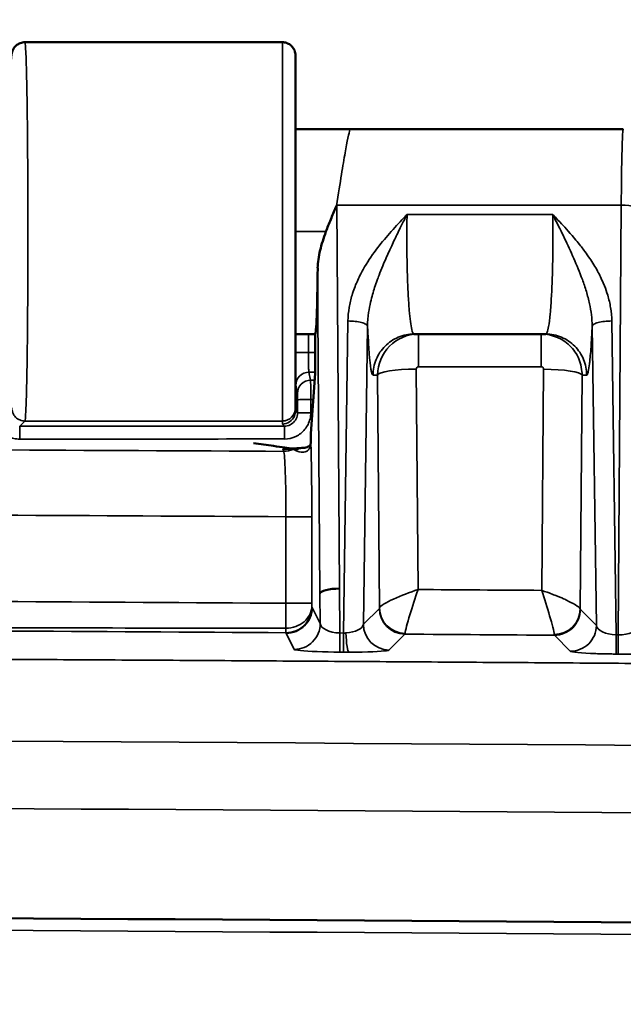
# Model space of a CAD drawing. Header units: inches. Extents: x 0.2 to 50.9, y 0.9 to 32.1.
# Tile 88 of 95: x 43.1 to 44, y 27 to 28.5. Entities that reach past the tile are written whole.
import ezdxf

# ---------------------------------------------------------------- set-up
doc = ezdxf.new("R2010")
doc.units = ezdxf.units.IN
doc.header["$LTSCALE"] = 1.5
doc.header["$MEASUREMENT"] = 0
for name, color, linetype, lineweight in [('Dimension (ANSI)', 7, 'Continuous', 25), ('Visible (ANSI)', 7, 'Continuous', 50), ('Visible Narrow (ANSI)', 7, 'Continuous', 35)]:
    doc.layers.add(name, color=color, linetype=linetype, lineweight=lineweight)
doc.styles.get("Standard").update_dxf_attribs({"font": 'arial.ttf'})
doc.dimstyles.new('Default (ANSI)', dxfattribs={"dimscale": 1.5, "dimtxt": 0.2, "dimasz": 0.098425, "dimexe": 0.125, "dimexo": 0.0625, "dimgap": 0.031496, "dimtad": 0, "dimtih": 1, "dimtoh": 1, "dimrnd": 1e-08, "dimzin": 0, "dimdsep": 46, "dimtxsty": 'Standard', "dimcen": 0.09, "dimdle": 0.393701, "dimclrd": 256, "dimclre": 256, "dimclrt": 7, "dimadec": 0, "dimazin": 1, "dimtfac": 0.6, "dimtofl": 0, "dimtmove": 0, "dimatfit": 3, "dimfxl": 1, "dimtolj": 1, "dimtzin": 4, "dimlwd": -1, "dimlwe": -1, "dimarcsym": 0})

# ---------------------------------------------------------------- blocks, each defined once
blk = doc.blocks.new('*D56')
at = {"layer": 'Defpoints', "color": 0, "transparency": 16777216}
for p in [(44.3128, 29.8153), (35.3128, 26.9518), (44.3128, 26.9518)]:
    blk.add_point(p, dxfattribs=at)
at = {"layer": 'Dimension (ANSI)', "transparency": 16777216}
for p, q in [((35.3128, 27.0455), (35.3128, 30.0028)), ((44.3128, 27.0455), (44.3128, 30.0028)), ((35.4605, 29.8153), (39.3765, 29.8153)), ((44.1652, 29.8153), (40.2492, 29.8153))]:
    blk.add_line(p, q, dxfattribs=at)
for points in [[(35.4605, 29.8399), (35.4605, 29.7907), (35.3128, 29.8153)], [(44.1652, 29.8399), (44.1652, 29.7907), (44.3128, 29.8153)]]:
    blk.add_solid(points, dxfattribs=at)
at = {"layer": 'Dimension (ANSI)', "color": 7, "transparency": 16777216, "insert": (39.4237, 29.9684), "char_height": 0.3, "attachment_point": 1}
blk.add_mtext('\\A1;9.00', dxfattribs=at)
blk = doc.blocks.new('*D59')
at = {"layer": 'Defpoints', "color": 0, "transparency": 16777216}
for p in [(45.1253, 30.66), (34.5003, 25.0768), (45.1253, 25.0768)]:
    blk.add_point(p, dxfattribs=at)
at = {"layer": 'Dimension (ANSI)', "transparency": 16777216}
for p, q in [((34.5003, 25.1705), (34.5003, 30.8475)), ((45.1253, 25.1705), (45.1253, 30.8475)), ((34.648, 30.66), (39.2735, 30.66)), ((44.9777, 30.66), (40.3521, 30.66))]:
    blk.add_line(p, q, dxfattribs=at)
for points in [[(34.648, 30.6847), (34.648, 30.6354), (34.5003, 30.66)], [(44.9777, 30.6847), (44.9777, 30.6354), (45.1253, 30.66)]]:
    blk.add_solid(points, dxfattribs=at)
at = {"layer": 'Dimension (ANSI)', "color": 7, "transparency": 16777216, "insert": (39.3208, 30.8133), "char_height": 0.3, "attachment_point": 1}
blk.add_mtext('\\A1;10.63', dxfattribs=at)

msp = doc.modelspace()

# ---------------------------------------------------------------- linework, layer by layer
at = {"layer": 'Visible (ANSI)'}
for p, q in [((43.1188, 28.5147), (43.5116, 28.5147)), ((43.6152, 28.3822), (43.5316, 28.3822)), ((43.6152, 28.3822), (44.0316, 28.3822)), ((43.6517, 28.1388), (43.6517, 28.1388)), ((43.9745, 28.1368), (43.9745, 28.1368)), ((43.5316, 28.0697), (43.5616, 28.0697)), ((43.5616, 28.0097), (43.5616, 28.0697)), ((43.9133, 28.0697), (43.7123, 28.0697)), ((43.555, 27.9181), (43.5616, 28.0097)), ((43.5316, 27.9572), (43.5316, 27.9524))]:
    msp.add_line(p, q, dxfattribs=at)
msp.add_arc((39.8128, -555.0563), 582.2445, 89.5455852, 90.454415, dxfattribs=at)
for centre, major_axis, ratio, start_param, end_param in [((43.5616, 28.2259), (0, -0.1562), 0.026186, 0, 1.210837), ((43.5572, 27.9332), (-0.0021, -0.0154), 0.013574, 6.074836, 6.179327), ((43.5377, 27.8732), (-0.0242, -0.006), 0.903432, 4.532073, 4.532807), ((43.5849, 27.9053), (-0.03, 0.0004), 0.432329, 0, 0.028803), ((43.5988, 27.674), (-0.0299, -0.0002), 0.258813, 4.710573, 6.256082)]:
    msp.add_ellipse(centre, major_axis=major_axis, ratio=ratio, start_param=start_param, end_param=end_param, dxfattribs=at)
for points, knots in [([(43.0952, 28.399), (43.0955, 28.4213), (43.0959, 28.4408), (43.0968, 28.4714), (43.0973, 28.4827), (43.098, 28.4924), (43.0982, 28.4943), (43.0988, 28.4978), (43.0989, 28.499), (43.1001, 28.5021), (43.1004, 28.5028), (43.1014, 28.5048), (43.1023, 28.5062), (43.1043, 28.5086), (43.1054, 28.5097), (43.1083, 28.5118), (43.11, 28.5128), (43.1141, 28.5143), (43.1164, 28.5147), (43.1188, 28.5147)], [0.0000103, 0.0000103, 0.0000103, 0.0000103, 0.2217699, 0.2217699, 0.4458522, 0.4458522, 0.5259433, 0.5259433, 0.5662321, 0.5662321, 0.5768275, 0.5768275, 0.5914363, 0.5914363, 0.6043711, 0.6043711, 0.6199791, 0.6199791, 0.6383391, 0.6383391, 0.6383391, 0.6383391]), ([(43.5116, 28.5147), (43.5137, 28.5147), (43.5159, 28.5143), (43.52, 28.5129), (43.522, 28.5119), (43.5254, 28.5093), (43.527, 28.5077), (43.5294, 28.5041), (43.5303, 28.502), (43.5311, 28.4989), (43.5313, 28.4978), (43.5315, 28.4962), (43.5316, 28.4957), (43.5316, 28.4951), (43.5316, 28.4949), (43.5316, 28.4948), (43.5316, 28.4948), (43.5316, 28.4947), (43.5316, 28.4947), (43.5316, 28.4947)], [0, 0, 0, 0, 0.01646628, 0.01646628, 0.03298063, 0.03298063, 0.04949325, 0.04949325, 0.06600594, 0.06600594, 0.07418224, 0.07418224, 0.07831499, 0.07831499, 0.07908928, 0.07908928, 0.07937964, 0.07937964, 0.07948852, 0.07948852, 0.07948852, 0.07948852]), ([(43.5316, 28.4947), (43.5316, 28.4947), (43.5316, 28.494), (43.5316, 28.4925), (43.5316, 28.484), (43.5316, 28.4487), (43.5316, 28.3963), (43.5316, 28.3795), (43.5316, 28.3612), (43.5316, 28.3416), (43.5316, 28.2804), (43.5316, 28.2078), (43.5316, 28.1433), (43.5316, 28.1227), (43.5316, 28.1029), (43.5316, 28.0845), (43.5316, 28.0735), (43.5316, 28.0631), (43.5316, 28.0532), (43.5316, 28.0088), (43.5316, 27.977), (43.5316, 27.964), (43.5316, 27.9598), (43.5316, 27.9576), (43.5316, 27.9572)], [0.2182955, 0.2182955, 0.2182955, 0.2182955, 0.25, 0.25, 0.25, 0.4395341, 0.4395341, 0.4395341, 0.5, 0.5, 0.5, 0.6895338, 0.6895338, 0.6895338, 0.75, 0.75, 0.75, 0.7860417, 0.7860417, 0.7860417, 0.948035, 0.948035, 0.948035, 1, 1, 1, 1]), ([(43.578, 28.2259), (43.5803, 28.2322), (43.5828, 28.2383), (43.5879, 28.2507), (43.5906, 28.2569), (43.5937, 28.2638), (43.594, 28.2645), (43.5943, 28.2652)], [-0.1028784, -0.1028784, -0.1028784, -0.1028784, -0.0524125, -0.0524125, 0, 0, 0.0061592, 0.0061592, 0.0061592, 0.0061592]), ([(43.578, 28.2259), (43.5744, 28.2161), (43.5714, 28.2066), (43.5668, 28.1877), (43.5655, 28.1788), (43.5654, 28.1709)], [-1.0004627, -1.0004627, -1.0004627, -1.0004627, -0.9193981, -0.9193981, -0.8319887, -0.8319887, -0.8319887, -0.8319887]), ([(43.4676, 27.9034), (43.4777, 27.902), (43.4879, 27.9006), (43.511, 27.8973), (43.5212, 27.8959), (43.5264, 27.8951)], [-0.08972153, -0.08972153, -0.08972153, -0.08972153, -0.05384631, -0.05384631, -0.00823865, -0.00823865, -0.00823865, -0.00823865]), ([(43.5162, 27.8949), (43.5171, 27.8949), (43.5179, 27.8949), (43.5196, 27.8949), (43.5205, 27.8949), (43.523, 27.895), (43.5244, 27.8951), (43.528, 27.8952), (43.5299, 27.8953), (43.5335, 27.8955), (43.5352, 27.8956), (43.5367, 27.8958)], [0, 0, 0, 0, 0.0079373, 0.0079373, 0.0180555, 0.0180555, 0.0393491, 0.0393491, 0.078495, 0.078495, 0.1212005, 0.1212005, 0.1212005, 0.1212005]), ([(43.5367, 27.8958), (43.5377, 27.8958), (43.5385, 27.8959), (43.5405, 27.896), (43.5418, 27.8961), (43.5431, 27.8961)], [0, 0, 0, 0, 0.01420266, 0.01420266, 0.03339346, 0.03339346, 0.03339346, 0.03339346]), ([(43.5433, 27.8961), (43.5433, 27.8961), (43.5438, 27.8962), (43.5453, 27.8964), (43.5464, 27.8966), (43.5487, 27.8973), (43.55, 27.8978), (43.5524, 27.8988), (43.5529, 27.8991), (43.5539, 27.9), (43.5538, 27.8999), (43.5541, 27.9004), (43.5542, 27.9007), (43.5545, 27.9019), (43.5547, 27.9025), (43.5548, 27.9038), (43.5549, 27.9047), (43.5549, 27.9057)], [0, 0, 0, 0, 0.0192841, 0.0192841, 0.0405494, 0.0405494, 0.0630865, 0.0630865, 0.0935613, 0.0935613, 0.1253319, 0.1253319, 0.1427185, 0.1427185, 0.1523217, 0.1523217, 0.1624894, 0.1624894, 0.1624894, 0.1624894])]:
    msp.add_open_spline(points, degree=3, knots=knots, dxfattribs=at)
for points in [[(43.5549, 27.9057), (43.555, 27.9096), (43.555, 27.9137), (43.555, 27.9178)], [(43.5124, 27.8948), (43.5135, 27.8948), (43.5147, 27.8949), (43.5162, 27.8949)]]:
    msp.add_open_spline(points, degree=3, dxfattribs=at)
at = {"layer": 'Visible Narrow (ANSI)'}
for p, q in [((43.5116, 28.5147), (43.5116, 27.9372)), ((43.5989, 27.6817), (43.5948, 28.2664)), ((44.0284, 28.2664), (43.5948, 28.2664)), ((44.0238, 27.611), (44.0284, 28.2664)), ((43.9238, 28.2522), (43.7018, 28.2522)), ((43.578, 28.2259), (43.5316, 28.2259)), ((43.5654, 28.1709), (43.5689, 27.674)), ((43.6116, 28.0897), (43.6049, 27.6139)), ((44.0208, 27.611), (44.014, 28.0897)), ((43.6352, 27.6273), (43.6415, 28.0819)), ((43.9841, 28.0819), (43.9905, 27.6254)), ((43.5512, 28.0697), (43.5512, 28.0415)), ((43.5512, 28.0415), (43.5316, 28.0415)), ((43.6665, 28.0408), (43.6668, 28.0408)), ((43.9603, 28.0389), (43.9603, 28.0389)), ((43.7157, 28.0164), (43.7185, 27.6802)), ((43.9065, 28.0199), (43.7191, 28.0199)), ((43.9071, 27.679), (43.9099, 28.0163)), ((43.5546, 27.9993), (43.5521, 28.0116)), ((43.6499, 28.0072), (43.6567, 28.0072)), ((43.6597, 27.6519), (43.6567, 28.0072)), ((43.6568, 28.0109), (43.6568, 28.0109)), ((43.9689, 28.0071), (43.9659, 27.6503)), ((43.9688, 28.009), (43.9689, 28.009)), ((43.9689, 28.0072), (43.9757, 28.0072)), ((43.9771, 28.0089), (43.9771, 28.0089)), ((43.5345, 27.9794), (43.532, 27.9916)), ((43.5346, 27.9696), (43.5346, 27.9494)), ((43.5548, 27.9497), (43.5548, 27.9699)), ((43.5346, 27.9494), (43.5316, 27.9524)), ((43.1109, 27.9293), (43.1189, 27.9372)), ((43.1189, 27.9372), (43.5116, 27.9372)), ((43.5116, 27.9372), (43.5116, 27.9324)), ((43.5116, 27.9324), (43.5146, 27.9294)), ((43.5136, 27.8909), (43.5124, 27.8948)), ((43.5171, 27.7913), (43.5565, 27.7913)), ((43.5171, 27.6593), (43.5171, 27.7913)), ((43.5565, 27.7913), (43.5565, 27.6593)), ((43.5693, 27.6283), (43.5689, 27.674)), ((43.5689, 27.674), (43.5689, 27.674)), ((43.5988, 27.6817), (43.5993, 27.614)), ((43.5988, 27.6817), (43.5989, 27.6817)), ((43.5566, 27.6537), (43.5567, 27.6535)), ((43.5567, 27.6535), (43.5571, 27.6528)), ((43.5571, 27.6528), (43.5693, 27.6283)), ((43.6352, 27.6273), (43.6595, 27.6515)), ((43.9661, 27.6499), (43.9905, 27.6254)), ((43.5171, 27.6141), (43.517, 27.6144)), ((43.5175, 27.6135), (43.5171, 27.6141)), ((43.5297, 27.589), (43.5175, 27.6135)), ((43.5993, 27.614), (43.6049, 27.6139)), ((43.6986, 27.6122), (43.6742, 27.588)), ((43.9509, 27.586), (43.9265, 27.6106)), ((44.0208, 27.611), (44.0238, 27.611)), ((43.6047, 27.5848), (43.5991, 27.5848)), ((44.0235, 27.5819), (44.0205, 27.5819))]:
    msp.add_line(p, q, dxfattribs=at)
for radius in [582.4118, 582.226]:
    msp.add_arc((39.8128, -555.0563), radius, 89.5455852, 90.454415, dxfattribs=at)
for centre, major_axis, ratio, start_param, end_param in [((44.0284, 28.2586), (0.03, -0.0002), 0.258813, 0.027104, 1.572612), ((43.7191, 28.0106), (0, 0.0591), 0.00014, 0.000002, 1.413718), ((43.9065, 28.0106), (0, 0.0591), 0.00014, 0, 1.413717), ((43.7157, 28.0072), (-0.0591, -0.0005), 0.15643, 4.711229, 6.230172), ((43.7192, 28.0164), (-0.00269, 0.00218), 0.991134, 5.397401, 6.967214), ((43.9099, 28.007), (0.0591, -0.0005), 0.156428, 0.053116, 1.572233), ((43.552, 27.9916), (-0.0196, -0.0039), 0.996035, 4.51061, 6.085723), ((43.5545, 27.9794), (-0.0196, -0.0039), 0.996035, 4.510607, 6.085723), ((39.8132, -112.5897), (-325.7348, 0), 0.431634, 4.700883, 4.700903), ((39.8131, -112.6122), (325.7333, -0.0002), 0.431615, 1.559297, 1.559309), ((43.5116, 27.9572), (0.02, 0), 0.999848, 4.712389, 6.283185), ((39.8127, 34.187), (-358.5726, 0), 0.017452, 1.579995, 1.581121), ((39.8127, 34.1676), (358.5927, 0), 0.017452, 4.721587, 4.722713), ((43.5533, 27.9352), (0, -0.0692), 0.026177, 1.123326, 1.320666), ((39.8103, -99.1462), (-293.6563, -0.0013), 0.432639, 4.699776, 4.705813), ((43.5138, 27.9302), (0.0377, 0.0113), 0.995843, 4.417727, 4.796385), ((43.5377, 27.8732), (-0.0242, -0.006), 0.903432, 4.532807, 4.888956), ((43.5428, 27.8734), (0.015, 0.0179), 0.939909, 0.709123, 1.258632), ((42.1604, -99.1938), (-293.5573, 1.2494), 0.432587, 4.709609, 4.71555), ((43.5173, 27.6537), (0.0352, 0.0176), 0.99828, 4.244627, 5.820397), ((43.5174, 27.6535), (0.0352, 0.0176), 0.99828, 4.244627, 5.820399), ((43.5177, 27.6528), (0.0352, 0.0176), 0.99828, 4.244626, 5.820399), ((43.5566, 27.6575), (0.00001, -0.00381), 0.031075, 5.602853, 6.220322), ((43.6595, 27.6712), (0, -0.0197), 0.052336, 0.051822, 0.208422), ((43.6988, 27.6515), (-0.0277, 0.0279), 0.997283, 0.790093, 2.3515), ((43.699, 27.6519), (-0.0382, 0.0095), 0.977041, 0.248188, 1.801429), ((43.9266, 27.6503), (0.0382, 0.0094), 0.976952, 4.468435, 6.035482), ((43.9268, 27.6499), (-0.0279, -0.0277), 0.997245, 0.783247, 2.358345), ((43.9662, 27.6696), (0, -0.0197), 0.052336, 6.074329, 6.230642), ((43.5299, 27.6283), (0.0352, 0.0176), 0.998279, 4.244609, 5.820404), ((43.6745, 27.6273), (-0.0277, 0.0279), 0.997283, 0.790072, 2.35152), ((43.9512, 27.6254), (-0.0279, -0.0277), 0.997245, 0.783226, 2.358366), ((43.5172, 27.6531), (-0.0002, -0.0388), 0.003422, 5.681203, 6.226637), ((43.5993, 27.6242), (-0.0003, -0.0394), 0.001766, 0.05236, 1.309003), ((43.6049, 27.6241), (-0.0003, -0.0394), 0.001769, 0.05236, 1.309003), ((43.6049, 27.6229), (0.0241, 0), 0.373063, 4.713049, 4.864221), ((43.6133, 27.6241), (0, -0.0394), 0.125091, 4.970573, 6.230411), ((43.6988, 27.6711), (-0.0003, -0.059), 0.016676, 0.052199, 0.208977), ((43.9268, 27.6695), (-0.0003, -0.059), 0.018297, 6.074407, 6.230905), ((44.0208, 27.6212), (-0.0003, -0.0394), 0.001962, 0.05236, 1.309004), ((44.0238, 27.6212), (-0.0003, -0.0394), 0.001964, 0.05236, 1.309004), ((43.6048, 27.5883), (-0.0661, 0.0004), 0.052224, 1.569123, 1.696365)]:
    msp.add_ellipse(centre, major_axis=major_axis, ratio=ratio, start_param=start_param, end_param=end_param, dxfattribs=at)
for points, degree, knots in [([(43.1188, 28.5147), (43.1189, 28.5147), (43.119, 28.5145), (43.1191, 28.5142), (43.1195, 28.5127), (43.1199, 28.5078), (43.1203, 28.4996), (43.1207, 28.4914), (43.1211, 28.48), (43.1214, 28.4656), (43.1217, 28.4513), (43.1221, 28.4341), (43.1223, 28.4147), (43.1226, 28.3953), (43.1228, 28.3736), (43.123, 28.3504), (43.1232, 28.3272), (43.1233, 28.3026), (43.1234, 28.2773), (43.1235, 28.252), (43.1235, 28.2261), (43.1235, 28.2006), (43.1234, 28.1749), (43.1233, 28.1496), (43.1232, 28.1255), (43.123, 28.1014), (43.1228, 28.0785), (43.1226, 28.0577), (43.1224, 28.0368), (43.1221, 28.0179), (43.1217, 28.0017), (43.1214, 27.9855), (43.1211, 27.972), (43.1207, 27.9616), (43.1204, 27.9539), (43.1201, 27.948), (43.1198, 27.9439), (43.1195, 27.9398), (43.1192, 27.9376), (43.1189, 27.9372)], 3, [-0.7816141, -0.7816141, -0.7816141, -0.7816141, -0.7673134, -0.7673134, -0.7673134, -0.7004825, -0.7004825, -0.7004825, -0.6336516, -0.6336516, -0.6336516, -0.5668926, -0.5668926, -0.5668926, -0.5001336, -0.5001336, -0.5001336, -0.433378, -0.433378, -0.433378, -0.3666223, -0.3666223, -0.3666223, -0.299805, -0.299805, -0.299805, -0.2329878, -0.2329878, -0.2329878, -0.1661632, -0.1661632, -0.1661632, -0.0993387, -0.0993387, -0.0993387, -0.0496693, -0.0496693, -0.0496693, 0, 0, 0, 0]), ([(43.6152, 28.3821), (43.615, 28.3822), (43.6148, 28.3817), (43.6145, 28.3809), (43.6131, 28.377), (43.6105, 28.3637), (43.6073, 28.3459), (43.6041, 28.328), (43.6, 28.3025), (43.5943, 28.2652)], 3, [0.4435073, 0.4435073, 0.4435073, 0.4435073, 0.5, 0.5, 0.5, 0.75, 0.75, 0.75, 0.9999993, 0.9999993, 0.9999993, 0.9999993]), ([(44.0284, 28.2664), (44.0286, 28.2946), (44.029, 28.327), (44.0297, 28.3515), (44.0301, 28.3667), (44.0306, 28.3785), (44.0313, 28.3815), (44.0314, 28.3819), (44.0315, 28.3822), (44.0316, 28.3822)], 3, [0, 0, 0, 0, 0.3084872, 0.3084872, 0.3084872, 0.5, 0.5, 0.5, 0.5305149, 0.5305149, 0.5305149, 0.5305149]), ([(43.7018, 28.2522), (43.7016, 28.252), (43.7015, 28.2519), (43.6997, 28.25), (43.6981, 28.2483), (43.6893, 28.239), (43.6821, 28.2313), (43.668, 28.2152), (43.661, 28.2068), (43.6474, 28.1887), (43.6408, 28.1789), (43.6314, 28.1622), (43.6283, 28.1561), (43.6226, 28.1431), (43.62, 28.1363), (43.6161, 28.123), (43.6145, 28.1167), (43.6124, 28.1035), (43.6117, 28.0967), (43.6116, 28.0897)], 3, [0, 0, 0, 0, 0.004597, 0.004597, 0.047459, 0.047459, 0.241283, 0.241283, 0.431757, 0.431757, 0.622231, 0.622231, 0.724553, 0.724553, 0.826875, 0.826875, 0.913437, 0.913437, 1, 1, 1, 1]), ([(43.6415, 28.0819), (43.6416, 28.0888), (43.6421, 28.0957), (43.6432, 28.1027), (43.6439, 28.108), (43.6449, 28.1133), (43.6462, 28.1186), (43.647, 28.1225), (43.648, 28.1263), (43.6491, 28.1302), (43.6511, 28.1372), (43.6534, 28.1443), (43.6561, 28.1517), (43.657, 28.1543), (43.658, 28.1569), (43.659, 28.1595), (43.6608, 28.1643), (43.6627, 28.1691), (43.6648, 28.174), (43.6677, 28.1809), (43.6708, 28.1882), (43.6743, 28.1958), (43.6756, 28.1987), (43.6769, 28.2015), (43.6783, 28.2045), (43.6798, 28.2077), (43.6813, 28.2109), (43.6829, 28.2142), (43.6858, 28.2202), (43.6891, 28.227), (43.6929, 28.2347), (43.6956, 28.2401), (43.6986, 28.246), (43.7018, 28.2522)], 3, [-1, -1, -1, -1, -0.891067, -0.891067, -0.891067, -0.809038, -0.809038, -0.809038, -0.75, -0.75, -0.75, -0.624902, -0.624902, -0.624902, -0.580183, -0.580183, -0.580183, -0.5, -0.5, -0.5, -0.359515, -0.359515, -0.359515, -0.30707, -0.30707, -0.30707, -0.25, -0.25, -0.25, -0.103249, -0.103249, -0.103249, 0, 0, 0, 0]), ([(43.7018, 28.2522), (43.7017, 28.2464), (43.7016, 28.2405), (43.7015, 28.2346), (43.7014, 28.222), (43.7014, 28.2093), (43.7015, 28.1968), (43.7016, 28.1842), (43.7019, 28.1719), (43.7022, 28.1602), (43.7026, 28.1498), (43.703, 28.14), (43.7034, 28.1309), (43.7039, 28.1218), (43.7045, 28.1134), (43.7051, 28.1061), (43.7057, 28.0995), (43.7063, 28.0938), (43.7069, 28.0889), (43.7076, 28.084), (43.7082, 28.08), (43.7089, 28.0769), (43.71, 28.0721), (43.7112, 28.0697), (43.7123, 28.0697)], 3, [-1, -1, -1, -1, -0.93222, -0.93222, -0.93222, -0.789629, -0.789629, -0.789629, -0.647037, -0.647037, -0.647037, -0.521217, -0.521217, -0.521217, -0.395397, -0.395397, -0.395397, -0.28418, -0.28418, -0.28418, -0.172964, -0.172964, -0.172964, 0, 0, 0, 0]), ([(43.9133, 28.0697), (43.9141, 28.0697), (43.9148, 28.0707), (43.9155, 28.0727), (43.9162, 28.0747), (43.9169, 28.0776), (43.9176, 28.0815), (43.9185, 28.0865), (43.9193, 28.093), (43.92, 28.1007), (43.9208, 28.1085), (43.9214, 28.1176), (43.922, 28.1276), (43.9225, 28.1355), (43.9228, 28.1439), (43.9232, 28.1528), (43.9235, 28.1617), (43.9237, 28.171), (43.9239, 28.1806), (43.9241, 28.1901), (43.9242, 28.1999), (43.9242, 28.2098), (43.9242, 28.2196), (43.9242, 28.2295), (43.924, 28.2392), (43.924, 28.2436), (43.9239, 28.2479), (43.9238, 28.2522)], 3, [-1, -1, -1, -1, -0.888844, -0.888844, -0.888844, -0.777687, -0.777687, -0.777687, -0.635789, -0.635789, -0.635789, -0.493891, -0.493891, -0.493891, -0.383009, -0.383009, -0.383009, -0.272127, -0.272127, -0.272127, -0.161053, -0.161053, -0.161053, -0.049979, -0.049979, -0.049979, 0, 0, 0, 0]), ([(43.9238, 28.2522), (43.924, 28.252), (43.9242, 28.2519), (43.9243, 28.2517), (43.926, 28.2499), (43.9276, 28.2482), (43.9291, 28.2466), (43.9369, 28.2384), (43.9424, 28.2326), (43.9506, 28.2232), (43.951, 28.2228), (43.9513, 28.2225), (43.9516, 28.2221), (43.9569, 28.216), (43.9618, 28.2101), (43.9663, 28.2044), (43.9682, 28.202), (43.9698, 28.1999), (43.9714, 28.1977), (43.9736, 28.1948), (43.9758, 28.1918), (43.9787, 28.1877), (43.9832, 28.181), (43.9872, 28.1747), (43.991, 28.168), (43.9942, 28.1623), (43.9972, 28.1564), (44.0002, 28.1496), (44.0011, 28.1476), (44.002, 28.1454), (44.0028, 28.1432), (44.0047, 28.1385), (44.0064, 28.1338), (44.0078, 28.1291), (44.0097, 28.1227), (44.0111, 28.1164), (44.0122, 28.1101), (44.0133, 28.1032), (44.014, 28.0964), (44.014, 28.0897)], 3, [0.0001067, 0.0001067, 0.0001067, 0.0001067, 0.003796, 0.003796, 0.003796, 0.0419502, 0.0419502, 0.0419502, 0.2423145, 0.2423145, 0.2423145, 0.25, 0.25, 0.25, 0.375, 0.375, 0.375, 0.4275319, 0.4275319, 0.4275319, 0.5, 0.5, 0.5, 0.6183226, 0.6183226, 0.6183226, 0.7196773, 0.7196773, 0.7196773, 0.75, 0.75, 0.75, 0.8151512, 0.8151512, 0.8151512, 0.9036673, 0.9036673, 0.9036673, 1, 1, 1, 1]), ([(43.9238, 28.2522), (43.9239, 28.252), (43.9241, 28.2518), (43.9242, 28.2515), (43.9253, 28.2494), (43.9264, 28.2473), (43.9274, 28.2451), (43.9324, 28.2355), (43.9372, 28.2257), (43.9421, 28.2156), (43.9468, 28.2057), (43.9515, 28.1956), (43.956, 28.1852), (43.9606, 28.1749), (43.965, 28.1642), (43.9691, 28.1531), (43.9712, 28.1471), (43.9733, 28.1411), (43.9752, 28.1348), (43.977, 28.1286), (43.9787, 28.1223), (43.9801, 28.1158), (43.9813, 28.1103), (43.9823, 28.1047), (43.983, 28.0991), (43.9837, 28.0934), (43.9841, 28.0877), (43.9841, 28.0819)], 3, [0.0001377, 0.0001377, 0.0001377, 0.0001377, 0.0045969, 0.0045969, 0.0045969, 0.0474591, 0.0474591, 0.0474591, 0.2412827, 0.2412827, 0.2412827, 0.4317571, 0.4317571, 0.4317571, 0.6222316, 0.6222316, 0.6222316, 0.7245535, 0.7245535, 0.7245535, 0.8268755, 0.8268755, 0.8268755, 0.9134377, 0.9134377, 0.9134377, 1, 1, 1, 1]), ([(43.6415, 28.0819), (43.6414, 28.0829), (43.6404, 28.0839), (43.6388, 28.0848), (43.6373, 28.0857), (43.635, 28.0866), (43.6323, 28.0873), (43.6295, 28.088), (43.6262, 28.0886), (43.6227, 28.089), (43.6192, 28.0894), (43.6154, 28.0896), (43.6116, 28.0897)], 3, [-1, -1, -1, -1, -0.75, -0.75, -0.75, -0.5, -0.5, -0.5, -0.25, -0.25, -0.25, 0, 0, 0, 0]), ([(44.014, 28.0897), (44.0102, 28.0896), (44.0064, 28.0894), (44.0029, 28.089), (43.9994, 28.0886), (43.9961, 28.088), (43.9934, 28.0873), (43.9906, 28.0866), (43.9884, 28.0857), (43.9868, 28.0848), (43.9852, 28.0839), (43.9843, 28.0829), (43.9841, 28.0819)], 3, [-1, -1, -1, -1, -0.75, -0.75, -0.75, -0.5, -0.5, -0.5, -0.25, -0.25, -0.25, 0, 0, 0, 0]), ([(43.6415, 28.0819), (43.6416, 28.0814), (43.6416, 28.0809), (43.6416, 28.0804), (43.6418, 28.0757), (43.6422, 28.0683), (43.6427, 28.0593), (43.6429, 28.0565), (43.6431, 28.0536), (43.6433, 28.0506), (43.6437, 28.0442), (43.6441, 28.0391), (43.6445, 28.0349), (43.6448, 28.0318), (43.6451, 28.0293), (43.6453, 28.0271), (43.6457, 28.0239), (43.6461, 28.0207), (43.6465, 28.0178), (43.6468, 28.0158), (43.6472, 28.0139), (43.6475, 28.0123), (43.6486, 28.0077), (43.6494, 28.0072), (43.6499, 28.0072)], 3, [0, 0, 0, 0, 0.0208619, 0.0208619, 0.0208619, 0.1954617, 0.1954617, 0.1954617, 0.25, 0.25, 0.25, 0.394749, 0.394749, 0.394749, 0.5, 0.5, 0.5, 0.6481207, 0.6481207, 0.6481207, 0.75, 0.75, 0.75, 1, 1, 1, 1]), ([(43.9757, 28.0072), (43.9761, 28.0072), (43.9769, 28.0074), (43.9779, 28.0116), (43.978, 28.0118), (43.978, 28.0121), (43.9781, 28.0123), (43.9789, 28.0157), (43.9795, 28.0201), (43.98, 28.0244), (43.9801, 28.0253), (43.9802, 28.0262), (43.9803, 28.0271), (43.9809, 28.0325), (43.9816, 28.0399), (43.9824, 28.0506), (43.9824, 28.051), (43.9824, 28.0514), (43.9825, 28.0518), (43.9833, 28.0642), (43.9838, 28.0748), (43.984, 28.0806), (43.9841, 28.0811), (43.9841, 28.0815), (43.9841, 28.0819)], 3, [0, 0, 0, 0, 0.237767, 0.237767, 0.237767, 0.25, 0.25, 0.25, 0.456876, 0.456876, 0.456876, 0.5, 0.5, 0.5, 0.75, 0.75, 0.75, 0.757085, 0.757085, 0.757085, 0.981677, 0.981677, 0.981677, 1, 1, 1, 1]), ([(43.6499, 28.0072), (43.6499, 28.0154), (43.6515, 28.0235), (43.6547, 28.0311), (43.6578, 28.0387), (43.6624, 28.0456), (43.6682, 28.0514), (43.674, 28.0572), (43.6809, 28.0618), (43.6884, 28.0649), (43.696, 28.0681), (43.7042, 28.0697), (43.7123, 28.0697)], 3, [0, 0, 0, 0, 0.25, 0.25, 0.25, 0.5, 0.5, 0.5, 0.75, 0.75, 0.75, 1, 1, 1, 1]), ([(43.9065, 28.0697), (43.9236, 28.0697), (43.9403, 28.0624), (43.9518, 28.0502), (43.9576, 28.0441), (43.9621, 28.0368), (43.965, 28.0289), (43.9678, 28.0215), (43.9688, 28.0088), (43.9689, 28.0072)], 3, [-1, -1, -1, -1, -0.493592, -0.493592, -0.493592, -0.240388, -0.240388, -0.240388, 0, 0, 0, 0]), ([(43.9757, 28.0072), (43.9757, 28.0154), (43.9741, 28.0235), (43.971, 28.0311), (43.9679, 28.0387), (43.9632, 28.0456), (43.9575, 28.0514), (43.9517, 28.0572), (43.9448, 28.0618), (43.9372, 28.0649), (43.9297, 28.0681), (43.9215, 28.0697), (43.9133, 28.0697)], 3, [-1, -1, -1, -1, -0.75, -0.75, -0.75, -0.5, -0.5, -0.5, -0.25, -0.25, -0.25, 0, 0, 0, 0]), ([(43.5512, 28.0415), (43.5512, 28.0372), (43.5513, 28.0328), (43.5514, 28.0289), (43.5514, 28.0251), (43.5515, 28.0216), (43.5516, 28.0189), (43.5517, 28.0161), (43.5518, 28.014), (43.552, 28.0128), (43.552, 28.0121), (43.5521, 28.0117), (43.5521, 28.0116)], 3, [-1, -1, -1, -1, -0.7098777, -0.7098777, -0.7098777, -0.4253866, -0.4253866, -0.4253866, -0.140897, -0.140897, -0.140897, 0, 0, 0, 0]), ([(43.9099, 28.0163), (43.9099, 28.0167), (43.9099, 28.0171), (43.9098, 28.0175), (43.9097, 28.0176), (43.9097, 28.0176), (43.9097, 28.0176), (43.9096, 28.0179), (43.9095, 28.0181), (43.9094, 28.0183), (43.9093, 28.0185), (43.9091, 28.0186), (43.909, 28.0188), (43.9089, 28.0189), (43.9088, 28.019), (43.9086, 28.0191), (43.9083, 28.0194), (43.908, 28.0196), (43.9076, 28.0197), (43.9073, 28.0198), (43.9069, 28.0199), (43.9065, 28.0199)], 3, [0, 0, 0, 0, 0.23143, 0.23143, 0.23143, 0.251142, 0.251142, 0.251142, 0.385484, 0.385484, 0.385484, 0.500274, 0.500274, 0.500274, 0.590354, 0.590354, 0.590354, 0.79518, 0.79518, 0.79518, 1, 1, 1, 1]), ([(43.5316, 28.0017), (43.5317, 27.9981), (43.5317, 27.9954), (43.5318, 27.9936), (43.5319, 27.9926), (43.532, 27.9919), (43.532, 27.9916)], 3, [0, 0, 0, 0, 0.6300836, 0.6300836, 0.6300836, 0.9999996, 0.9999996, 0.9999996, 0.9999996]), ([(43.5546, 27.9993), (43.5546, 27.9993), (43.5546, 27.9993), (43.5546, 27.9993), (43.5546, 27.999), (43.5547, 27.9985), (43.5547, 27.9954), (43.5547, 27.9941), (43.5548, 27.9923), (43.5548, 27.9899), (43.5548, 27.989), (43.5548, 27.9881), (43.5548, 27.9872), (43.5548, 27.9845), (43.5548, 27.9817), (43.5548, 27.979), (43.5548, 27.9758), (43.5548, 27.9727), (43.5548, 27.9699)], 3, [-1, -1, -1, -1, -0.957846, -0.957846, -0.957846, -0.637069, -0.637069, -0.637069, -0.5, -0.5, -0.5, -0.430357, -0.430357, -0.430357, -0.229632, -0.229632, -0.229632, 0, 0, 0, 0]), ([(43.5345, 27.9794), (43.5345, 27.9794), (43.5345, 27.9794), (43.5345, 27.9792), (43.5345, 27.9788), (43.5346, 27.9774), (43.5346, 27.9765), (43.5346, 27.9745), (43.5346, 27.9736), (43.5346, 27.9716), (43.5346, 27.9706), (43.5346, 27.9696)], 3, [0, 0, 0, 0, 0.016917, 0.016917, 0.297872, 0.297872, 0.578827, 0.578827, 0.789414, 0.789414, 1, 1, 1, 1]), ([(43.5548, 27.9699), (43.5522, 27.9699), (43.5496, 27.9699), (43.5472, 27.9698), (43.5448, 27.9698), (43.5425, 27.9698), (43.5407, 27.9698), (43.5388, 27.9698), (43.5373, 27.9697), (43.5363, 27.9697), (43.5352, 27.9697), (43.5347, 27.9696), (43.5346, 27.9696)], 3, [0, 0, 0, 0, 0.250001, 0.250001, 0.250001, 0.500002, 0.500002, 0.500002, 0.750003, 0.750003, 0.750003, 1, 1, 1, 1]), ([(43.1189, 27.9372), (43.1163, 27.9372), (43.1136, 27.9378), (43.1112, 27.9388), (43.1088, 27.9398), (43.1066, 27.9412), (43.1047, 27.9431), (43.1029, 27.9449), (43.1014, 27.9472), (43.1004, 27.9496), (43.0994, 27.952), (43.0989, 27.9546), (43.0989, 27.9572)], 3, [-1, -1, -1, -1, -0.75, -0.75, -0.75, -0.5, -0.5, -0.5, -0.25, -0.25, -0.25, 0, 0, 0, 0]), ([(43.0711, 27.9496), (43.0711, 27.9436), (43.0725, 27.9377), (43.0776, 27.927), (43.0814, 27.9222), (43.0906, 27.9147), (43.0961, 27.912), (43.1049, 27.9099), (43.108, 27.9096), (43.1111, 27.9096)], 3, [0, 0, 0, 0, 0.283348, 0.283348, 0.568017, 0.568017, 0.852661, 0.852661, 1, 1, 1, 1]), ([(43.5116, 27.9324), (43.5194, 27.9324), (43.5271, 27.9376), (43.5301, 27.9448), (43.5311, 27.9472), (43.5316, 27.9498), (43.5316, 27.9524)], 3, [-1, -1, -1, -1, -0.248193, -0.248193, -0.248193, 0, 0, 0, 0]), ([(43.5146, 27.9294), (43.5176, 27.9294), (43.5206, 27.93), (43.5233, 27.9313), (43.5259, 27.9326), (43.5283, 27.9345), (43.5302, 27.9368), (43.5321, 27.9391), (43.5334, 27.9419), (43.5341, 27.9448), (43.5344, 27.9463), (43.5346, 27.9478), (43.5346, 27.9494)], 3, [-1, -1, -1, -1, -0.7168338, -0.7168338, -0.7168338, -0.4321952, -0.4321952, -0.4321952, -0.1474755, -0.1474755, -0.1474755, 0, 0, 0, 0]), ([(43.5149, 27.9096), (43.5208, 27.9096), (43.5267, 27.911), (43.5374, 27.9161), (43.5422, 27.9199), (43.5497, 27.9292), (43.5524, 27.9347), (43.5545, 27.9435), (43.5548, 27.9466), (43.5548, 27.9497)], 3, [0, 0, 0, 0, 0.283166, 0.283166, 0.567805, 0.567805, 0.852524, 0.852524, 1, 1, 1, 1]), ([(43.5346, 27.9494), (43.5347, 27.9494), (43.5352, 27.9494), (43.5373, 27.9495), (43.5388, 27.9495), (43.5425, 27.9496), (43.5448, 27.9496), (43.5496, 27.9496), (43.5522, 27.9497), (43.5548, 27.9497)], 3, [0.0000023, 0.0000023, 0.0000023, 0.0000023, 0.25, 0.25, 0.5, 0.5, 0.75, 0.75, 1, 1, 1, 1]), ([(43.1109, 27.9293), (43.1109, 27.9292), (43.111, 27.9287), (43.111, 27.9277), (43.111, 27.9267), (43.111, 27.9252), (43.1111, 27.9234), (43.1111, 27.9216), (43.1111, 27.9194), (43.1111, 27.9171), (43.1111, 27.9147), (43.1111, 27.9121), (43.1111, 27.9096)], 3, [0, 0, 0, 0, 0.249987, 0.249987, 0.249987, 0.499992, 0.499992, 0.499992, 0.749996, 0.749996, 0.749996, 1, 1, 1, 1]), ([(43.5149, 27.9096), (43.5149, 27.9122), (43.5148, 27.9148), (43.5148, 27.9171), (43.5148, 27.9195), (43.5148, 27.9217), (43.5148, 27.9235), (43.5148, 27.9253), (43.5147, 27.9268), (43.5147, 27.9278), (43.5147, 27.9288), (43.5147, 27.9293), (43.5146, 27.9294)], 3, [0, 0, 0, 0, 0.250004, 0.250004, 0.250004, 0.500008, 0.500008, 0.500008, 0.750012, 0.750012, 0.750012, 1, 1, 1, 1]), ([(43.5281, 27.8937), (43.5265, 27.8939), (43.5248, 27.8941), (43.5225, 27.8943), (43.5214, 27.8944), (43.5201, 27.8945), (43.5185, 27.8946), (43.517, 27.8946), (43.515, 27.8947), (43.5124, 27.8948)], 3, [-1, -1, -1, -1, -0.4971002, -0.4971002, -0.4971002, -0.2456504, -0.2456504, -0.2456504, -0.0000059, -0.0000059, -0.0000059, -0.0000059]), ([(43.5549, 27.9052), (43.5549, 27.9051), (43.555, 27.9039), (43.5547, 27.9015), (43.5545, 27.9002), (43.5543, 27.8991), (43.554, 27.8981), (43.5534, 27.896), (43.5525, 27.8943), (43.5514, 27.8931), (43.5495, 27.8909), (43.547, 27.8899), (43.5441, 27.8896), (43.5392, 27.8892), (43.5344, 27.8908), (43.5315, 27.8923)], 3, [0.0000052, 0.0000052, 0.0000052, 0.0000052, 0.0625, 0.0625, 0.0625, 0.125, 0.125, 0.125, 0.25, 0.25, 0.25, 0.5, 0.5, 0.5, 1, 1, 1, 1]), ([(43.5549, 27.9052), (43.5549, 27.9048), (43.5549, 27.9044), (43.555, 27.904), (43.5552, 27.8986), (43.5553, 27.8923), (43.5555, 27.8855), (43.5556, 27.8829), (43.5556, 27.8803), (43.5557, 27.8776), (43.5559, 27.8653), (43.5561, 27.8512), (43.5563, 27.8364), (43.5564, 27.822), (43.5565, 27.8066), (43.5565, 27.7913)], 3, [0, 0, 0, 0, 0.015885, 0.015885, 0.015885, 0.224975, 0.224975, 0.224975, 0.302322, 0.302322, 0.302322, 0.655245, 0.655245, 0.655245, 1, 1, 1, 1]), ([(43.5171, 27.7913), (43.5171, 27.816), (43.5167, 27.8407), (43.516, 27.8589), (43.5154, 27.8771), (43.5145, 27.8888), (43.5136, 27.8909)], 3, [-1, -1, -1, -1, -0.5, -0.5, -0.5, 0, 0, 0, 0]), ([(43.6597, 27.6519), (43.6602, 27.6535), (43.6628, 27.6557), (43.6667, 27.6582), (43.6706, 27.6606), (43.6757, 27.6632), (43.6813, 27.6658), (43.6926, 27.671), (43.7055, 27.6759), (43.7185, 27.6802)], 3, [-1, -1, -1, -1, -0.75, -0.75, -0.75, -0.5, -0.5, -0.5, 0, 0, 0, 0]), ([(43.7185, 27.6802), (43.7141, 27.6674), (43.7098, 27.654), (43.706, 27.6415), (43.7041, 27.6352), (43.7024, 27.6293), (43.7011, 27.6242), (43.6998, 27.6192), (43.6989, 27.6153), (43.6987, 27.6134)], 3, [-1, -1, -1, -1, -0.5, -0.5, -0.5, -0.25, -0.25, -0.25, 0, 0, 0, 0]), ([(43.9263, 27.6118), (43.9262, 27.6137), (43.9253, 27.6177), (43.924, 27.6228), (43.9227, 27.6278), (43.9211, 27.6338), (43.9192, 27.6401), (43.9156, 27.6527), (43.9114, 27.6661), (43.9071, 27.679)], 3, [-1, -1, -1, -1, -0.75, -0.75, -0.75, -0.5, -0.5, -0.5, 0, 0, 0, 0]), ([(43.9071, 27.679), (43.9073, 27.6789), (43.9082, 27.6786), (43.9097, 27.678), (43.9116, 27.6774), (43.9144, 27.6764), (43.9183, 27.675), (43.9211, 27.674), (43.9246, 27.6727), (43.9274, 27.6715), (43.933, 27.6693), (43.9369, 27.6677), (43.9402, 27.6662), (43.9429, 27.665), (43.9452, 27.6639), (43.9476, 27.6627), (43.9532, 27.66), (43.9581, 27.6573), (43.9612, 27.6551), (43.9641, 27.6531), (43.9656, 27.6515), (43.9659, 27.6503)], 3, [0, 0, 0, 0, 0.082859, 0.082859, 0.082859, 0.1785638, 0.1785638, 0.1785638, 0.25, 0.25, 0.25, 0.3885018, 0.3885018, 0.3885018, 0.5, 0.5, 0.5, 0.7594351, 0.7594351, 0.7594351, 1, 1, 1, 1]), ([(43.517, 27.6212), (43.517, 27.6251), (43.517, 27.631), (43.517, 27.6375), (43.517, 27.6407), (43.517, 27.6447), (43.5171, 27.6483), (43.5171, 27.6501), (43.5171, 27.6519), (43.5171, 27.6537), (43.5171, 27.6547), (43.5171, 27.6556), (43.5171, 27.6566), (43.5171, 27.6575), (43.5171, 27.6591), (43.5171, 27.6593)], 3, [-0.9999999, -0.9999999, -0.9999999, -0.9999999, -0.4982264, -0.4982264, -0.4982264, -0.2473396, -0.2473396, -0.2473396, -0.1218961, -0.1218961, -0.1218961, -0.0591744, -0.0591744, -0.0591744, 0, 0, 0, 0]), ([(43.517, 27.6212), (43.5272, 27.6212), (43.5374, 27.6249), (43.5447, 27.631), (43.5521, 27.6372), (43.5564, 27.6459), (43.5565, 27.6546)], 3, [0, 0, 0, 0, 0.5, 0.5, 0.5, 1, 1, 1, 1]), ([(43.5171, 27.6593), (43.5272, 27.6593), (43.5373, 27.6593), (43.5446, 27.6593), (43.5518, 27.6593), (43.5562, 27.6593), (43.5565, 27.6593)], 3, [-1, -1, -1, -1, -0.5, -0.5, -0.5, 0, 0, 0, 0]), ([(43.5565, 27.6593), (43.5565, 27.6593), (43.5565, 27.6592), (43.5565, 27.6591), (43.5565, 27.6585), (43.5565, 27.6578), (43.5565, 27.6573), (43.5565, 27.6567), (43.5565, 27.6561), (43.5565, 27.6556), (43.5565, 27.6552), (43.5565, 27.6549), (43.5565, 27.6546)], 3, [0, 0, 0, 0, 0.038839, 0.038839, 0.038839, 0.374417, 0.374417, 0.374417, 0.707668, 0.707668, 0.707668, 1, 1, 1, 1]), ([(43.517, 27.6212), (43.3213, 27.6215), (43.1121, 27.6218), (42.8895, 27.6221), (42.5488, 27.6227), (42.1765, 27.6232), (41.7727, 27.6238)], 3, [0, 0, 0, 0, 0.395272, 0.395272, 0.395272, 0.9999917, 0.9999917, 0.9999917, 0.9999917]), ([(45.4804, 27.5554), (44.221, 27.5677), (42.9615, 27.5769), (41.7021, 27.583), (40.4426, 27.5861), (39.1831, 27.5861), (37.9236, 27.583), (36.6641, 27.5769), (35.4047, 27.5677), (34.1452, 27.5554), (34.1452, 27.5554), (34.1452, 27.5554), (34.1452, 27.5554), (34.1452, 27.5554), (34.1452, 27.5554), (34.1452, 27.5554), (34.1452, 27.5554), (34.1452, 27.5554)], 9, [0, 0, 0, 0, 0, 0, 0, 0, 0, 0, 0.990099, 0.990099, 0.990099, 0.990099, 0.990099, 0.990099, 0.990099, 0.990099, 0.9901014, 0.9901014, 0.9901014, 0.9901014, 0.9901014, 0.9901014, 0.9901014, 0.9901014, 0.9901014, 0.9901014]), ([(43.5991, 27.5848), (43.5748, 27.585), (43.5515, 27.5859), (43.5394, 27.5871), (43.5334, 27.5877), (43.53, 27.5884), (43.5297, 27.589)], 3, [0, 0, 0, 0, 0.666433, 0.666433, 0.666433, 1, 1, 1, 1]), ([(43.6742, 27.588), (43.6729, 27.5866), (43.6569, 27.5854), (43.6333, 27.585), (43.627, 27.5848), (43.62, 27.5848), (43.613, 27.5848)], 3, [0, 0, 0, 0, 0.787178, 0.787178, 0.787178, 1, 1, 1, 1]), ([(44.0205, 27.5819), (44.0177, 27.5819), (44.015, 27.582), (44.0123, 27.582), (44.0044, 27.5821), (43.9967, 27.5823), (43.9897, 27.5825), (43.9674, 27.5833), (43.9522, 27.5847), (43.9509, 27.586)], 3, [0, 0, 0, 0, 0.075626, 0.075626, 0.075626, 0.295311, 0.295311, 0.295311, 1, 1, 1, 1]), ([(44.093, 27.5851), (44.0924, 27.5838), (44.0779, 27.5826), (44.056, 27.5821), (44.0492, 27.5819), (44.0415, 27.5819), (44.0338, 27.5819), (44.0304, 27.5819), (44.027, 27.5819), (44.0235, 27.5819)], 3, [0, 0, 0, 0, 0.691828, 0.691828, 0.691828, 0.907045, 0.907045, 0.907045, 1, 1, 1, 1])]:
    msp.add_open_spline(points, degree=degree, knots=knots, dxfattribs=at)
for points in [[(43.5943, 28.2652), (43.5945, 28.2656), (43.5947, 28.266), (43.5948, 28.2664)], [(43.6567, 28.0072), (43.6567, 28.0409), (43.6848, 28.0697), (43.7191, 28.0697)], [(43.5512, 28.0415), (43.5547, 28.0414), (43.5582, 28.0414), (43.5616, 28.0414)], [(43.5521, 28.0116), (43.5553, 28.0115), (43.5585, 28.0115), (43.5616, 28.0115)], [(43.5315, 27.8923), (43.5307, 27.8927), (43.5296, 27.8935), (43.5281, 27.8937)], [(43.5171, 27.6593), (42.9357, 27.663), (42.3543, 27.6659), (41.7729, 27.6678)], [(43.7185, 27.6802), (43.7814, 27.6798), (43.8442, 27.6794), (43.9071, 27.679)], [(41.7727, 27.6229), (42.3541, 27.6209), (42.9356, 27.6181), (43.517, 27.6144)], [(43.5693, 27.6283), (43.5697, 27.6211), (43.5827, 27.6144), (43.5993, 27.614)], [(43.6085, 27.614), (43.6233, 27.6149), (43.6343, 27.6208), (43.6352, 27.6273)], [(43.9905, 27.6254), (43.9914, 27.6183), (44.0043, 27.6116), (44.0208, 27.611)], [(44.0238, 27.611), (44.0405, 27.6109), (44.0535, 27.6172), (44.054, 27.6244)], [(43.9265, 27.6106), (43.8505, 27.6111), (43.7746, 27.6117), (43.6986, 27.6122)], [(45.4792, 27.4306), (41.7016, 27.4674), (37.924, 27.4674), (34.1464, 27.4306)]]:
    msp.add_open_spline(points, degree=3, dxfattribs=at)

# ---------------------------------------------------------------- dimensions: what is measured, and where the dimension line sits
at = {"layer": 'Dimension (ANSI)'}
for base, p1, p2, picture, middle in [((45.1253194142, 30.6600445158), (34.5003194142, 25.0767952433), (45.1253194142, 25.0767952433), '*D59', (39.8128194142, 30.6600445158)), ((44.3128, 29.8153), (35.3128, 26.9518), (44.3128, 26.9518), '*D56', (39.8128, 29.8153))]:
    dim = msp.add_linear_dim(base=base, p1=p1, p2=p2, angle=180, dimstyle='Default (ANSI)', override={"dimgap": 0.031496, "dimtih": 0, "dimtoh": 0, "dimdec": 2, "dimtol": 0, "dimlim": 0, "dimtp": 0, "dimtm": 0, "dimtdec": 2, "dimatfit": 1}, dxfattribs=at)
    dim.commit()
    dim.dimension.update_dxf_attribs({"geometry": picture, "text_midpoint": middle, "dimtype": 160})

doc.saveas('drawing.dxf')
